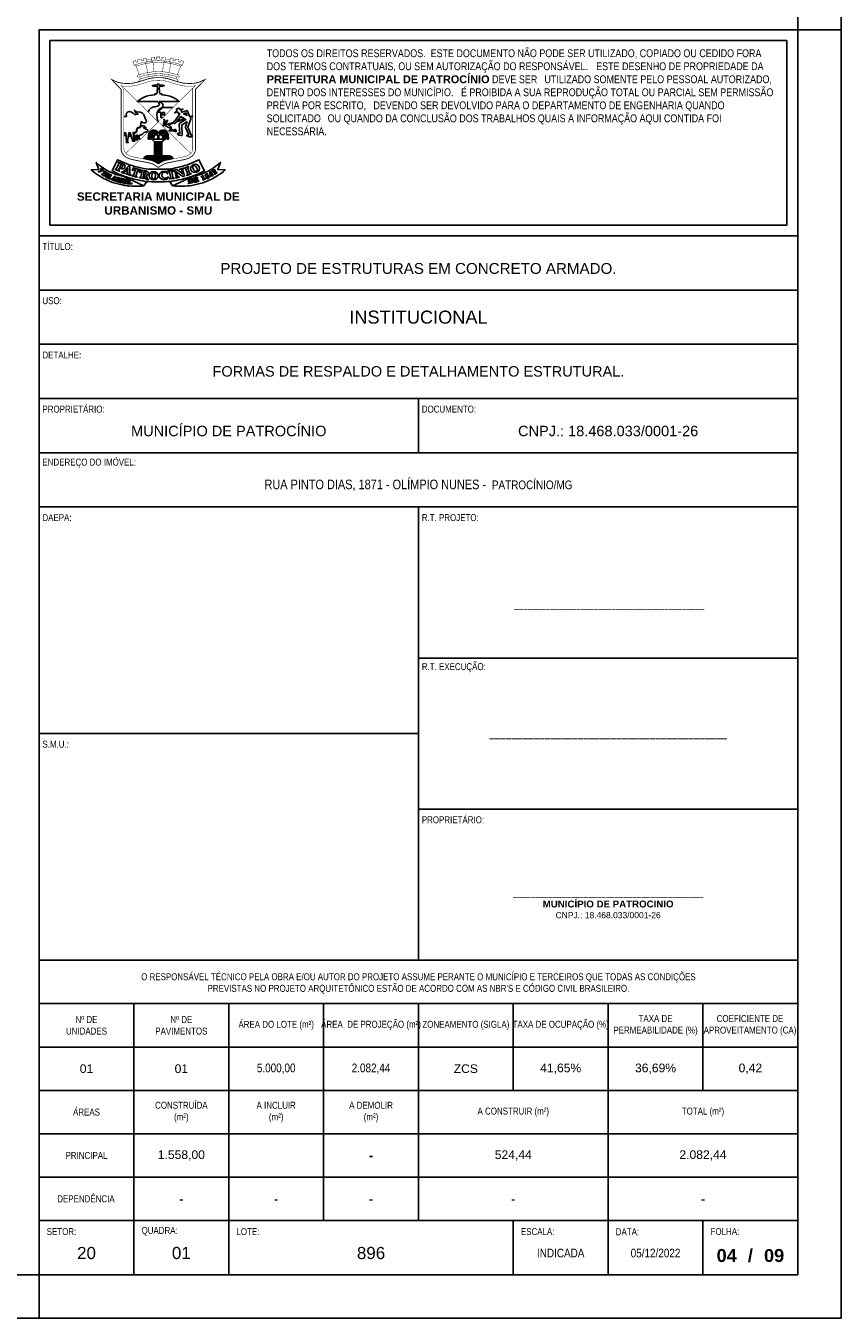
# Model space of a CAD drawing. Header units: millimetres. Extents: x -80 to 444, y 0 to 170.
# Tile 121 of 133: x 335 to 354, y 65 to 95. Entities that reach past the tile are written whole.
import ezdxf

# ---------------------------------------------------------------- set-up
doc = ezdxf.new("R2010")
doc.units = ezdxf.units.MM
doc.styles.add('FORMATO', font='technic_.ttf')
doc.styles.add('R060E100', font='technic_.ttf', dxfattribs={"height": 16})
doc.styles.get("Standard").update_dxf_attribs({"font": 'arial.ttf'})

msp = doc.modelspace()

# ---------------------------------------------------------------- linework, layer by layer
at = {"color": 1}
for p, q in [((353.1, 94.7), (354.1, 94.7)), ((335.6, 65), (335.6, 66))]:
    msp.add_line(p, q, dxfattribs=at)
at = {"color": 6}
for p, q in [((344.35, 86.2), (344.35, 84.95)), ((344.35, 73.25), (344.35, 83.7)), ((344.35, 78.475), (335.6, 78.475)), ((348.725, 66), (348.725, 67.25))]:
    msp.add_line(p, q, dxfattribs=at)
at = {"color": 2}
for points in [[(270, 124.4), (270, 65), (354.1, 65), (354.1, 124.4)], [(335.85, 90.2), (352.85, 90.2), (352.85, 94.45), (335.85, 94.45)]]:
    msp.add_lwpolyline(points, close=True, dxfattribs=at)
at = {"color": 6}
for points in [[(272.5, 123.4), (272.5, 66), (353.1, 66), (353.1, 123.4)], [(335.6, 66), (335.6, 94.7), (353.1, 94.7), (353.1, 66)]]:
    msp.add_lwpolyline(points, close=True, dxfattribs=at)
at = {"color": 1, "const_width": 0.00979}
for points in [[(337.907, 93.6657), (337.8367, 93.8638), (337.7924, 93.8848), (337.7641, 93.9712, -0.0101119), (337.8249, 93.9926), (337.8381, 93.9495), (337.8811, 93.9628), (337.8681, 94.0061, -0.0135349), (337.9514, 94.0285), (337.9633, 93.9833), (338.012, 93.9951), (337.9998, 94.0394, -0.0105173), (338.0657, 94.0516), (338.0766, 94.0173), (338.0931, 93.9647), (338.0579, 93.9226), (338.1071, 93.7142)], [(338.9076, 93.8848, 0.0825429), (338.35, 93.9892, 0.0825429), (337.7924, 93.8848)], [(338.8633, 93.8638, 0.0722397), (338.35, 93.9565, 0.0722397), (337.8367, 93.8638)], [(338.19, 94.0257, 0.0704916), (338.0784, 94.0115)], [(338.2492, 93.734), (338.2309, 93.9484), (338.1898, 93.9785), (338.1902, 94.067, -0.0118928), (338.2658, 94.0715), (338.2654, 94.0233), (338.3123, 94.0238), (338.3123, 94.0725, -0.005908), (338.35, 94.0724, -0.005908), (338.3877, 94.0725), (338.3877, 94.0238), (338.4346, 94.0233), (338.4342, 94.0715, -0.0118928), (338.5098, 94.067), (338.5102, 93.9785), (338.4691, 93.9484), (338.4508, 93.734)], [(338.6216, 94.0115, 0.0704916), (338.51, 94.0257)], [(338.793, 93.6657), (338.8633, 93.8638), (338.9076, 93.8848), (338.9359, 93.9712, 0.0101119), (338.8751, 93.9926), (338.8619, 93.9495), (338.8189, 93.9628), (338.8319, 94.0061, 0.0135349), (338.7486, 94.0285), (338.7367, 93.9833), (338.688, 93.9951), (338.7002, 94.0394, 0.0105173), (338.6343, 94.0516), (338.6234, 94.0173), (338.6069, 93.9647), (338.6421, 93.9226), (338.5929, 93.7142)], [(338.7658, 93.5128, 0.565968), (338.7961, 93.5397, 0.2738554), (338.7781, 93.5602, 0.0818369), (338.35, 93.6468, 0.0818369), (337.9219, 93.5602, 0.2738554), (337.9039, 93.5397, 0.565968), (337.9342, 93.5128)]]:
    msp.add_lwpolyline(points, format="xyb", dxfattribs=at)
at = {"color": 1}
for points, const_width in [([(338.0843, 93.5604, -0.0171122), (337.8431, 93.4873, -0.0594928), (337.6765, 93.4637, -0.0110952), (337.5833, 93.4637, -0.0879771), (337.3832, 93.5038), (337.2698, 93.5546), (337.4927, 93.3273), (337.4927, 91.9445, 0.0798337), (337.5025, 91.8898, 0.1642576), (337.5923, 91.7745, 0.0972303), (337.755, 91.7076), (338.1479, 91.6297, -0.0949465), (338.2532, 91.5885), (338.35, 91.5276), (338.4468, 91.5885, -0.0949465), (338.5521, 91.6297), (338.945, 91.7076, 0.0972303), (339.1077, 91.7745, 0.1642576), (339.1975, 91.8898, 0.0798337), (339.2073, 91.9445), (339.2073, 93.3273), (339.4302, 93.5546), (339.3168, 93.5038, -0.0879771), (339.1167, 93.4637, -0.0110952), (339.0235, 93.4637, -0.0594928), (338.8569, 93.4873, -0.0171122), (338.6157, 93.5604, 0.0972383), (338.35, 93.5964, 0.0972383)], 0.0196), ([(337.8839, 93.6572, 0.2738554), (337.8658, 93.6366, 0.565968), (337.8961, 93.6098, -0.0759365), (338.35, 93.693, -0.0759365), (338.8039, 93.6098, 0.565968), (338.8342, 93.6366, 0.2738554), (338.8161, 93.6572, 0.0709109), (338.35, 93.7406, 0.0709109)], 0.00979), ([(338.1052, 93.4993, -0.0171122), (337.8597, 93.4249, -0.0594928), (337.6779, 93.3991, -0.0110952), (337.5818, 93.3991, -0.1039794), (337.4871, 93.4162), (337.5573, 93.3537), (337.5573, 91.9451, 0.0787036), (337.5635, 91.9111, 0.1642576), (337.6279, 91.8284, 0.0972303), (337.7676, 91.771), (338.1601, 91.6931, -0.0946451), (338.2876, 91.6432), (338.35, 91.6039), (338.4124, 91.6432, -0.0946451), (338.5399, 91.6931), (338.9324, 91.771, 0.0972303), (339.0721, 91.8284, 0.1642576), (339.1365, 91.9111, 0.0787036), (339.1427, 91.9451), (339.1427, 93.3537), (339.2129, 93.4162, -0.1039794), (339.1182, 93.3991, -0.0110952), (339.0221, 93.3991, -0.0594928), (338.8403, 93.4249, -0.0171122), (338.5948, 93.4993, 0.084475), (338.3516, 93.5351, 0.085264)], 0.00979)]:
    msp.add_lwpolyline(points, format="xyb", close=True, dxfattribs=dict(at, const_width=const_width))
at = {"color": 1, "const_width": 0.00979}
for points in [[(337.9418, 93.5676), (337.9235, 93.619)], [(338.1296, 93.6205), (338.1183, 93.6683)], [(338.2571, 93.6402), (338.2531, 93.687)], [(338.4429, 93.6402), (338.4469, 93.687)], [(338.5704, 93.6205), (338.5817, 93.6683)], [(338.7582, 93.5676), (338.7765, 93.619)], [(337.5573, 93.3537), (338.35, 92.575), (337.6003, 91.8513)], [(339.0997, 91.8513), (338.35, 92.575), (339.1427, 93.3537)]]:
    msp.add_lwpolyline(points, dxfattribs=at)
at = {"color": 1}
for points in [[(338.3285, 93.335), (338.3298, 93.352, 0.1753675), (338.3255, 93.3716, -0.1525632), (338.3208, 93.4008), (338.248, 93.3962), (338.2483, 93.4064), (338.2466, 93.4072), (338.2413, 93.4061, -0.0109776), (338.2303, 93.4041, -0.2264449), (338.2245, 93.4058), (338.23, 93.4071), (338.2141, 93.4092, -0.8279357), (338.2139, 93.4132), (338.2239, 93.4166, -0.1271777), (338.2466, 93.4182), (338.248, 93.4233), (338.3379, 93.4254), (338.3387, 93.4484, -0.3094406), (338.35, 93.4638)], [(338.3715, 93.335), (338.3702, 93.352, -0.1753675), (338.3745, 93.3716, 0.1525632), (338.3792, 93.4008), (338.452, 93.3962), (338.4517, 93.4064), (338.4534, 93.4072), (338.4587, 93.4061, 0.0109776), (338.4697, 93.4041, 0.2264449), (338.4755, 93.4058), (338.47, 93.4071), (338.4859, 93.4092, 0.8279357), (338.4861, 93.4132), (338.4761, 93.4166, 0.1271777), (338.4534, 93.4182), (338.452, 93.4233), (338.3621, 93.4254), (338.3613, 93.4484, 0.3094406), (338.35, 93.4638)], [(338.3309, 93.0463), (337.8698, 93.0468), (337.91, 93.0804, -0.0792331), (338.021, 93.1465, -0.0836903), (338.2676, 93.1997), (338.2676, 93.2215), (338.3084, 93.2215), (338.3084, 93.2364), (338.323, 93.2364)], [(338.1124, 92.8085), (338.1282, 92.8354, -0.1501679), (338.2023, 92.903, -0.0699618), (338.2986, 92.9331, 0.0780417), (338.3587, 92.953, 0.3306951), (338.375, 92.986, 0.2292163), (338.3309, 93.0463)], [(338.35, 92.575), (338.3273, 92.6587, -0.1189674), (338.3235, 92.7915, -0.1256689), (338.3554, 92.8562, -0.1330422), (338.3947, 92.8829, 0.2139135), (338.4566, 92.9411, 0.2204676), (338.4551, 92.9774, 0.2068478), (338.3715, 93.0463)], [(338.3715, 93.0463), (338.8302, 93.0468), (338.79, 93.0804, 0.0792331), (338.679, 93.1465, 0.0836903), (338.4324, 93.1997), (338.4324, 93.2215), (338.3916, 93.2215), (338.3916, 93.2364), (338.377, 93.2364)], [(337.5573, 92.6987), (337.584, 92.6994), (337.6141, 92.7029, 0.3498893), (337.6169, 92.7057, 0.1508016), (337.6123, 92.7298, -0.2455834), (337.612, 92.7652, -0.0958284), (337.6349, 92.7944, -0.3272035), (337.7338, 92.8026, 0.0101999), (337.7553, 92.79, -0.0739811), (337.7859, 92.7665, -0.071794), (337.8019, 92.7441), (337.8331, 92.7513), (337.8599, 92.7555, -0.1166307), (337.8842, 92.7537), (337.8599, 92.7628, -0.1539762), (337.8319, 92.7848), (337.8163, 92.8069, -0.1279971), (337.8003, 92.8499), (337.8091, 92.8365, 0.0776904), (337.8198, 92.8248, 0.0761057), (337.8532, 92.8054, 0.1372627), (337.8697, 92.8038, -0.0872321), (337.9287, 92.8037, -0.1312138), (337.9828, 92.7785, -0.1542554), (338.0308, 92.7033, 0.0252133), (338.0422, 92.6679, 0.0510708), (338.0637, 92.625, -0.0259558), (338.0682, 92.6171, 0.0209291), (338.0729, 92.6086, -0.2164991), (338.0756, 92.5865, -0.1211261), (338.0602, 92.5612, -0.3471051), (338.0433, 92.5593, 0.2647657), (338.0395, 92.5594, -0.1335941), (338.0141, 92.5538, -0.1548185), (337.9906, 92.5626, 0.0061902), (337.9615, 92.5848), (337.95, 92.5428), (337.9442, 92.5028, -0.0946831), (337.9321, 92.4675, -0.2588371), (337.9066, 92.4521, 0.3103352), (337.853, 92.4121, 0.068396), (337.8447, 92.3698, -0.2503229), (337.8234, 92.3348), (337.7683, 92.3311), (337.7816, 92.1621), (337.8061, 92.1289), (337.7566, 92.1317), (337.7581, 92.1584), (337.7046, 92.3228), (337.6694, 92.3228), (337.6429, 92.1261), (337.6607, 92.0995), (337.6119, 92.0995), (337.6174, 92.1291), (337.5977, 92.3235), (337.5573, 92.3235)], [(339.076, 92.6971), (339.0117, 92.8418), (338.8915, 92.7997, -0.6036909), (338.8858, 92.805, 0.3225458), (338.869, 92.8496), (338.9182, 92.8711), (338.8518, 92.8629), (338.8298, 92.893, 0.350927), (338.8225, 92.895), (338.7754, 92.8801, 0.371909), (338.7705, 92.8721, 0.0634966), (338.7808, 92.8369), (338.7242, 92.7827), (338.7857, 92.8081, -0.3927287), (338.7892, 92.8067, 0.2449148), (338.8439, 92.7672, -0.4927638), (338.8459, 92.7637), (338.7292, 92.5934), (338.7105, 92.5883), (338.6933, 92.5637)], [(339.1214, 92.2379), (339.0322, 92.452), (339.0952, 92.6247, 0.2962344), (339.0814, 92.685)], [(338.4612, 92.4875), (338.4671, 92.5157, -0.0139651), (338.4791, 92.5661, 0.1321923), (338.4791, 92.6323, -0.8419479), (338.4881, 92.6364, -0.2175372), (338.4975, 92.5839, 0.0252836), (338.4847, 92.5212), (338.5008, 92.5362, 0.1023303), (338.5553, 92.6129, -0.9921758), (338.5641, 92.609, -0.1084767), (338.4862, 92.4986, 0.3156258), (338.4836, 92.4868)], [(338.5723, 92.5215, 0.5580831), (338.5167, 92.4845)], [(338.5167, 92.4845), (338.6543, 92.4203), (338.6352, 92.4598, 0.1393815), (338.588, 92.513)], [(338.7141, 92.3799, 0.0548405), (338.7729, 92.3685, -0.8390859), (338.7737, 92.3601, -0.2090551), (338.6939, 92.3717, 0.1994227), (338.6815, 92.3737, -0.1161258), (338.5982, 92.3737, -0.8809874), (338.5993, 92.3837), (338.6379, 92.3824, 0.0569376), (338.6653, 92.3846), (338.6372, 92.3994, -0.2703294), (338.6263, 92.4168)], [(338.6839, 92.3912), (338.699, 92.3896, 0.0977281), (338.7119, 92.3907, 0.0423412), (338.7366, 92.4002, -0.1562378), (338.7526, 92.4025, -0.7348742), (338.7538, 92.3942, -0.0724375), (338.7149, 92.3824, 0.6281294), (338.7141, 92.3799)], [(338.7659, 92.575), (338.7491, 92.5538, -0.201937), (338.7389, 92.5483, 0.3341121), (338.7351, 92.5448, -0.7273895), (338.7226, 92.5432, 0.1045476), (338.7208, 92.5455, 0.3699832), (338.718, 92.5455, -0.6686331), (338.7101, 92.5495, 0.5231921), (338.7049, 92.5537)], [(339.0166, 92.5875), (338.89, 92.503), (338.8969, 92.2751, -0.544415), (338.8755, 92.2603), (338.8252, 92.2716, -0.2092755), (338.7953, 92.2935, -0.5227515), (338.8054, 92.3149, -0.2023617), (338.8312, 92.3089, 0.2295594), (338.8426, 92.3068, 0.3934708), (338.8449, 92.3106), (338.8334, 92.5079, -0.2047689), (338.8484, 92.5495), (338.9826, 92.6351, 0.6252674), (338.9821, 92.6399, -0.0871836), (338.9707, 92.6464)], [(339.0166, 92.5875), (338.9765, 92.4598, 0.2192635), (338.9781, 92.4471), (339.0526, 92.277, -0.2927298), (339.0514, 92.27, -0.3674289), (339.045, 92.2691, 0.1514547), (339.0193, 92.276, 0.2643945), (339.0049, 92.2671, 0.4364817), (339.0096, 92.253, 0.0114314), (339.0447, 92.2381, 0.1512931), (339.1179, 92.2324, 0.4169046), (339.1214, 92.2379)], [(337.5573, 92.275), (337.5704, 92.2654, 0.059047), (337.5947, 92.2561)], [(337.6686, 92.2434, 0.0487975), (337.7197, 92.2447)], [(338.1564, 92.2906), (338.1547, 92.2784, 0.0128134), (338.1439, 92.1828)], [(338.5436, 92.2906), (338.5453, 92.2784, -0.0128134), (338.5561, 92.1828)], [(338.0136, 91.7222, -0.3730721), (338.0941, 91.7919), (338.6059, 91.7919)], [(338.0382, 91.7173), (338.0593, 91.7605, 1.0483596), (338.0505, 91.7643), (338.0258, 91.7197)], [(338.0696, 91.711), (338.0906, 91.761, 1.0483596), (338.0815, 91.7643), (338.0572, 91.7135)], [(338.1002, 91.705), (338.1236, 91.761, 1.0483596), (338.1146, 91.7643), (338.0875, 91.7075)], [(338.136, 91.6979), (338.1548, 91.7618, 1.0483596), (338.1454, 91.7641), (338.1232, 91.7004)], [(338.1712, 91.6908), (338.1869, 91.7622, 1.0483596), (338.1774, 91.7638), (338.1582, 91.6935)], [(338.2052, 91.6817), (338.2193, 91.7626, 1.0483596), (338.2098, 91.7638), (338.1921, 91.6856)], [(338.2378, 91.6694), (338.2501, 91.7629, 1.0483596), (338.2405, 91.7637), (338.2243, 91.6749)], [(338.2766, 91.6499), (338.2841, 91.7632, 1.0483596), (338.2745, 91.7633), (338.2622, 91.6578)], [(338.308, 91.6304), (338.3168, 91.7632, 1.0483596), (338.3071, 91.7633), (338.2928, 91.6399)], [(338.3322, 91.6151), (338.3398, 91.7631, -0.1636471), (338.3425, 91.7667, -0.1532159), (338.346, 91.7678), (338.354, 91.7678)], [(338.3678, 91.6151), (338.3602, 91.7631, 0.1636471), (338.3575, 91.7667, 0.1532159), (338.354, 91.7678)], [(338.392, 91.6304), (338.3832, 91.7632, -1.0483596), (338.3929, 91.7633), (338.4072, 91.6399)], [(338.4234, 91.6499), (338.4159, 91.7632, -1.0483596), (338.4255, 91.7633), (338.4378, 91.6578)], [(338.4622, 91.6694), (338.4499, 91.7629, -1.0483596), (338.4595, 91.7637), (338.4757, 91.6749)], [(338.4948, 91.6817), (338.4807, 91.7626, -1.0483596), (338.4902, 91.7638), (338.5079, 91.6856)], [(338.5288, 91.6908), (338.5131, 91.7622, -1.0483596), (338.5226, 91.7638), (338.5418, 91.6935)], [(338.564, 91.6979), (338.5452, 91.7618, -1.0483596), (338.5546, 91.7641), (338.5768, 91.7004)], [(338.5998, 91.705), (338.5764, 91.761, -1.0483596), (338.5854, 91.7643), (338.6125, 91.7075)], [(338.6864, 91.7222, 0.3730721), (338.6059, 91.7919)], [(338.6304, 91.711), (338.6094, 91.761, -1.0483596), (338.6185, 91.7643), (338.6428, 91.7135)], [(338.6618, 91.7173), (338.6407, 91.7605, -1.0483596), (338.6495, 91.7643), (338.6742, 91.7197)], [(338.0192, 91.1043), (337.9626, 91.0994, -0.0719824), (337.5188, 91.1242, -0.0372181), (337.2585, 91.1975, -0.0570973), (336.9912, 91.3308, -0.0327185), (336.8048, 91.4702), (336.9803, 91.4788), (336.9166, 91.644), (336.9888, 91.5829, 0.0511682), (337.1855, 91.4482, 0.0859639), (337.5396, 91.3283)], [(338.6808, 91.1043), (338.7374, 91.0994, 0.0719824), (339.1812, 91.1242, 0.0372181), (339.4415, 91.1975, 0.0570973), (339.7088, 91.3308, 0.0327185), (339.8952, 91.4702), (339.7197, 91.4788), (339.7834, 91.644), (339.7112, 91.5829, -0.0511682), (339.5145, 91.4482, -0.0859639), (339.1604, 91.3283)], [(338.485, 91.4352), (338.5316, 91.4344), (338.5488, 91.4338, -0.2702252), (338.56, 91.4194), (338.5627, 91.3793, -0.8026886), (338.5588, 91.3781, 0.0740355), (338.5356, 91.4087, 0.2045789), (338.4729, 91.4179, 0.0810479), (338.4458, 91.3976, 0.1192834), (338.4301, 91.3643, 0.1931852), (338.4499, 91.3034, 0.2314151), (338.4959, 91.2784, 0.0219803), (338.522, 91.2794, 0.1996064), (338.5716, 91.3049, -0.7686045), (338.584, 91.2991)]]:
    msp.add_lwpolyline(points, format="xyb", dxfattribs=at)
for points in [[(338.4559, 92.6791), (338.4073, 92.6791), (338.4073, 92.8008), (338.3406, 92.8008), (338.4564, 92.9061), (338.6882, 92.9072)], [(338.9497, 92.6531), (338.8682, 92.7011), (338.7848, 92.5956)], [(338.9497, 92.6531), (338.7848, 92.5956)], [(339.1427, 92.7203), (339.076, 92.6971)], [(339.1427, 92.7063), (339.0814, 92.685)], [(338.4612, 92.4875), (338.4836, 92.4868)], [(338.6933, 92.5637), (338.5723, 92.5215)], [(338.7049, 92.5537), (338.588, 92.513)], [(338.6263, 92.4168), (338.6839, 92.3912)], [(338.9707, 92.6464), (338.7659, 92.575)], [(337.5947, 92.2561), (337.5888, 92.3138), (337.5573, 92.3138)], [(337.7197, 92.2447), (337.6975, 92.313), (337.678, 92.313), (337.6686, 92.2434)], [(338.115, 92.1823), (338.1244, 92.2761)], [(338.115, 92.1823), (338.1439, 92.1828)], [(338.1735, 92.1823), (338.1965, 92.1823)], [(338.4663, 92.1756), (338.2337, 92.1756), (338.2216, 92.156), (338.2653, 92.1199), (338.4347, 92.1199)], [(338.2287, 92.1823), (338.2449, 92.1823)], [(338.2653, 91.7919), (338.2653, 92.1081), (338.2696, 92.1081), (338.2696, 91.7919)], [(338.2827, 91.7919), (338.2827, 92.1081), (338.3107, 92.1081), (338.3107, 91.7919)], [(338.3306, 91.7919), (338.3306, 92.1081), (338.3694, 92.1081)], [(338.3401, 92.2459), (338.3401, 92.1756)], [(338.3599, 92.2459), (338.3599, 92.1756)], [(338.3694, 92.1081), (338.3694, 91.7919)], [(338.4173, 91.7919), (338.4173, 92.1081), (338.3893, 92.1081), (338.3893, 91.7919)], [(338.4347, 91.7919), (338.4347, 92.1081), (338.4304, 92.1081), (338.4304, 91.7919)], [(338.4347, 92.1199), (338.4784, 92.156), (338.4663, 92.1756)], [(338.4713, 92.1823), (338.4551, 92.1823)], [(338.5265, 92.1823), (338.5035, 92.1823)], [(338.585, 92.1823), (338.5561, 92.1828)], [(338.585, 92.1823), (338.5756, 92.2761)], [(337.4576, 91.3666), (338.0192, 91.1043), (338.0842, 91.2039)], [(339.2424, 91.3666), (338.6808, 91.1043), (338.6158, 91.2039)]]:
    msp.add_lwpolyline(points, dxfattribs=at)
for points in [[(338.4365, 92.7903), (338.4943, 92.7903), (338.4943, 92.7378), (338.4365, 92.7378)], [(338.9318, 92.7653), (338.9868, 92.788), (339.0136, 92.7262)], [(337.6102, 91.3781), (337.7125, 91.3441), (337.7125, 91.3571), (337.6918, 91.3683), (337.6918, 91.5415), (337.6608, 91.5566), (337.5308, 91.4234), (337.5086, 91.4235), (337.5001, 91.4131), (337.5785, 91.3863), (337.579, 91.4004), (337.5603, 91.4111), (337.5858, 91.4408), (337.6435, 91.4232), (337.6435, 91.3854), (337.6157, 91.3881)], [(337.6022, 91.4578), (337.6441, 91.4447), (337.6457, 91.5056)], [(337.7427, 91.3347), (337.8576, 91.3012), (337.8576, 91.3146), (337.8298, 91.327), (337.8768, 91.4619), (337.9144, 91.4487), (337.9164, 91.4101), (337.9318, 91.4113), (337.9415, 91.4688), (337.7753, 91.5184), (337.7482, 91.4631), (337.763, 91.4604), (337.7858, 91.4888), (337.8256, 91.4767), (337.7782, 91.3437), (337.7464, 91.3459)], [(338.5798, 91.4462), (338.6854, 91.4711), (338.6835, 91.4893), (338.5795, 91.457)], [(338.7505, 91.2811), (338.7496, 91.2915), (338.7704, 91.3018), (338.7315, 91.4451), (338.7005, 91.4447), (338.6975, 91.4573), (338.7758, 91.4762), (338.9143, 91.3777), (338.8846, 91.4838), (338.8461, 91.4803), (338.8448, 91.4909), (338.9288, 91.5132), (338.934, 91.5037), (338.9103, 91.4907), (338.9557, 91.3313), (338.9139, 91.3194), (338.7618, 91.4287), (338.7975, 91.3115), (338.8302, 91.3103), (338.8347, 91.3014)], [(338.9448, 91.5133), (339.044, 91.5509), (339.0491, 91.5398), (339.0259, 91.5262), (339.0784, 91.3868), (339.1048, 91.3911), (339.1099, 91.3809), (339.0058, 91.3452), (339.0041, 91.3545), (339.0287, 91.3701), (338.9755, 91.5075), (338.9475, 91.5039)], [(337.3582, 91.2236), (337.3593, 91.3151), (337.3413, 91.3234), (337.2729, 91.2576), (337.2596, 91.2582), (337.2553, 91.2539), (337.2986, 91.2349), (337.2985, 91.2418), (337.2898, 91.2499), (337.3013, 91.2642), (337.3308, 91.2529), (337.3308, 91.2353), (337.3179, 91.2366), (337.3122, 91.231), (337.365, 91.2109), (337.3648, 91.2184)], [(337.3105, 91.2731), (337.3308, 91.2649), (337.334, 91.2975)], [(337.5815, 91.1603), (337.6367, 91.1503), (337.636, 91.1567), (337.6221, 91.1635), (337.6371, 91.2386), (337.6522, 91.2396), (337.6511, 91.2467), (337.5994, 91.2541), (337.5949, 91.2485), (337.6095, 91.2429), (337.5949, 91.1683), (337.5855, 91.1672)], [(338.5795, 91.438), (338.6856, 91.4556), (338.6885, 91.4437), (338.6631, 91.435), (338.687, 91.288), (338.7137, 91.287), (338.7168, 91.276), (338.6076, 91.2614), (338.6078, 91.2709), (338.635, 91.2814), (338.61, 91.4266), (338.5818, 91.4285)], [(339.5604, 91.3481), (339.5527, 91.3935), (339.5766, 91.3586)]]:
    msp.add_lwpolyline(points, close=True, dxfattribs=at)
for points in [[(337.7857, 92.2619), (337.7825, 92.3221), (337.8089, 92.3233, 0.0803253), (337.8337, 92.3285, 0.158746), (337.8421, 92.3353, 0.0286502), (337.8508, 92.3504, 0.1043628), (337.856, 92.3706, -0.0317452), (337.8581, 92.39, -0.0349798), (337.8619, 92.4056, -0.0801612), (337.8693, 92.42, -0.0260052), (337.8778, 92.4304, -0.2284675), (337.9076, 92.4425, 0.3261756), (337.9436, 92.4654, -0.3232693), (337.9757, 92.4862), (338.0198, 92.4847, -0.2200569), (338.0401, 92.4746, -0.0544939), (338.0639, 92.4368), (338.045, 92.438, -0.0423738), (338.0049, 92.4437), (338.0222, 92.4332, 0.0501225), (338.1063, 92.3928), (338.1, 92.3481), (338.0698, 92.3466, 0.1464232), (338.0272, 92.3316, 0.0097094), (337.967, 92.286, -0.2372095), (337.9118, 92.2747), (337.912, 92.2128), (337.9324, 92.1853), (337.888, 92.1853), (337.8632, 92.275), (337.8474, 92.275), (337.8507, 92.1911), (337.8735, 92.1574), (337.828, 92.1608), (337.8231, 92.1848), (337.804, 92.2688)], [(337.0354, 91.5044), (337.0824, 91.4655, -0.5432104), (337.0818, 91.4595, -0.0649255), (336.9745, 91.4227, -0.3056592), (336.9634, 91.4273, -0.5414129), (336.9649, 91.4307, 0.1215777), (337.0467, 91.4666), (337.022, 91.4877, -0.4149444), (337.0214, 91.4957, -0.0566407), (337.0308, 91.5044, -0.3284654)], [(338.5247, 91.4879, 0.0460718), (338.75, 91.5175, 0.0202553), (339.0197, 91.59), (339.1314, 91.6319), (339.2881, 91.7038), (339.4162, 91.4454), (339.2595, 91.3735), (339.156, 91.3316, -0.0234713), (338.8781, 91.2519, -0.0187625), (338.6527, 91.2069, -0.0281937), (338.35, 91.1971, -0.0281937), (338.0473, 91.2069, -0.0187625), (337.8219, 91.2519, -0.0234713), (337.544, 91.3316), (337.4405, 91.3735), (337.2838, 91.4454), (337.4119, 91.7038), (337.5686, 91.6319), (337.6803, 91.59, 0.0202553), (337.95, 91.5175, 0.0460718), (338.1753, 91.4879, 0.0090336), (338.35, 91.4845, 0.0090336)], [(337.348, 91.4804), (337.4527, 91.438), (337.4527, 91.4474), (337.4291, 91.4651), (337.4948, 91.5998), (337.5165, 91.5894, -0.4308266), (337.5268, 91.5461), (337.516, 91.5325, -0.3301327), (337.4728, 91.5278, 0.8964777), (337.4644, 91.5179, 0.3766207), (337.564, 91.5087, 0.5920911), (337.553, 91.5952), (337.4346, 91.6496, 1.1798119), (337.4296, 91.6311, -0.4071479), (337.4408, 91.6176, -0.0944106), (337.4384, 91.6088), (337.4273, 91.5853), (337.3788, 91.489), (337.3564, 91.4905)], [(337.9136, 91.291), (338.0167, 91.2717), (338.0173, 91.2829), (337.9945, 91.2907), (338.0054, 91.3458), (338.0152, 91.3461), (338.0516, 91.2731, 0.1746303), (338.0605, 91.2646, -0.0210108), (338.0826, 91.2537, 0.1108634), (338.1221, 91.2423), (338.1244, 91.2504), (338.1166, 91.2565, -0.0966629), (338.1054, 91.2696, -0.0552111), (338.0747, 91.3414, -0.3481475), (338.078, 91.3497, -0.0545272), (338.1007, 91.3597, 0.3017731), (338.1177, 91.3809, 0.147969), (338.1186, 91.4151, 0.1389218), (338.1027, 91.4352, 0.0689416), (338.0574, 91.4514), (337.9543, 91.4659), (337.9503, 91.4562), (337.9739, 91.4486), (337.9433, 91.2998), (337.9151, 91.2988)], [(339.7083, 91.4106), (339.6541, 91.3675), (339.644, 91.3767), (339.644, 91.4221, 0.1616122), (339.6378, 91.4409, 0.1135764), (339.6302, 91.4474, 0.3093344), (339.6163, 91.4457, 0.4515744), (339.6163, 91.4322, -0.0316531), (339.623, 91.4254, -0.8705545), (339.6165, 91.4178, -0.0356646), (339.6007, 91.4297, -0.5303758), (339.6056, 91.4707, -0.1299998), (339.6327, 91.4767, -0.3788328), (339.6598, 91.4507, -0.0344989), (339.6602, 91.4251, 0.0064616), (339.6591, 91.4004, 0.6290929), (339.6619, 91.3989), (339.6944, 91.4248)], [(337.0609, 91.3692), (337.1084, 91.4296, 0.5286705), (337.1078, 91.4318, -0.2626963), (337.0984, 91.4415, -0.5623733), (337.1026, 91.4458), (337.1611, 91.4086, -0.3141666), (337.178, 91.3681, -0.5019414), (337.097, 91.3313), (337.0466, 91.3638, -0.2587717), (337.0426, 91.3712, -0.6476577), (337.0513, 91.375, 0.1544021)], [(337.0853, 91.3546), (337.1312, 91.4169), (337.1429, 91.4061, -0.2866513), (337.1494, 91.3824, -0.0955745), (337.134, 91.3528, -0.3169183), (337.1024, 91.3436, -0.1218578)], [(337.2229, 91.2657), (337.2421, 91.2891, 0.9223567), (337.2358, 91.2951, 0.0195208), (337.2202, 91.2801, -0.3870576), (337.2163, 91.2799), (337.1867, 91.2973, -0.4861728), (337.1858, 91.3037), (337.1977, 91.3252, -0.4259892), (337.2017, 91.3262, 0.040372), (337.2162, 91.319, -0.4437247), (337.2186, 91.3125, -0.0162145), (337.217, 91.3028), (337.2207, 91.3006), (337.2399, 91.333, 0.9985904), (337.2363, 91.3371), (337.2266, 91.3279), (337.2062, 91.3371), (337.2192, 91.3638), (337.2529, 91.3474, -0.314626), (337.2544, 91.3447), (337.2503, 91.3318, 0.992119), (337.2582, 91.3292), (337.2691, 91.3513), (337.1947, 91.3886, 0.5136072), (337.1881, 91.3851), (337.193, 91.3801, -0.3045319), (337.1943, 91.373), (337.1608, 91.3144, -0.2105703), (337.1558, 91.3107, -0.1334378), (337.1451, 91.3112, 0.6255749), (337.1402, 91.3061), (337.2132, 91.2667, 0.1942123)], [(337.3692, 91.2093), (337.4432, 91.1876, 0.5950341), (337.4737, 91.2182, 0.222158), (337.4549, 91.2393), (337.4628, 91.2404, 0.7977212), (337.4668, 91.2826), (337.4021, 91.3018, 0.7072236), (337.3991, 91.2977), (337.4029, 91.2941, -0.1962732), (337.4059, 91.2876), (337.3844, 91.223, -0.0556629), (337.3813, 91.2162), (337.3718, 91.2159)], [(337.4191, 91.2363), (337.4109, 91.2119, 0.3856886), (337.4124, 91.2086, 0.0962273), (337.4347, 91.2034, 0.519308), (337.447, 91.2195, 0.1375758), (337.4356, 91.2369, 0.4563195)], [(337.4338, 91.283), (337.4249, 91.2522), (337.4329, 91.2505, 0.8577137), (337.4449, 91.2815, 0.1963354)], [(337.4867, 91.188), (337.4739, 91.1864), (337.4701, 91.1815), (337.5229, 91.1693), (337.5214, 91.1761), (337.5112, 91.1817), (337.5187, 91.2093), (337.5295, 91.2067), (337.5376, 91.1793, 0.2169937), (337.5569, 91.1608, 0.0009399), (337.5722, 91.1554, 0.2723686), (337.5766, 91.1563, 0.5049076), (337.5761, 91.1609, -0.2220291), (337.5655, 91.1766, 0.0932971), (337.5539, 91.2092, -0.4179832), (337.5546, 91.2115), (337.5654, 91.2138, 0.6929144), (337.5723, 91.2577), (337.4985, 91.277, 0.8808916), (337.4951, 91.2687, -0.0492997), (337.5019, 91.264, -0.4119083), (337.5023, 91.2591)], [(337.5203, 91.2197), (337.5302, 91.2608), (337.5377, 91.2573, -0.3062738), (337.5489, 91.2391, -0.1976902), (337.5402, 91.2204, -0.2317516), (337.5301, 91.2173, -0.0335457)], [(337.6574, 91.2386), (337.6612, 91.2445), (337.7098, 91.2399), (337.7145, 91.2318), (337.6985, 91.23), (337.6886, 91.1557), (337.7258, 91.1531), (337.7346, 91.1685, -0.896771), (337.7422, 91.1652), (337.7351, 91.1416, -0.2500265), (337.7314, 91.138), (337.6452, 91.1466, -0.7334021), (337.6436, 91.1545), (337.6552, 91.1563, 0.334965), (337.6597, 91.1609, 0.0025457), (337.6684, 91.2333)], [(338.0242, 91.4398), (338.0073, 91.3594), (338.0293, 91.3586, 0.3700116), (338.06, 91.3833, 0.1151386), (338.0596, 91.4129, 0.2858372)], [(339.041, 91.2499), (339.0563, 91.1735, -0.3955286), (339.0536, 91.1692, 0.0122301), (339.0428, 91.1662, 0.8807358), (339.0439, 91.1598), (339.1197, 91.1707, 0.2937965), (339.1539, 91.203, 0.1994805), (339.1524, 91.2446, 0.3073147), (339.1135, 91.2717), (339.0316, 91.2624, 0.4421056), (339.0244, 91.2524, 0.4784128), (339.0258, 91.2515), (339.0368, 91.252, -0.2636348)], [(339.071, 91.2566), (339.0863, 91.177), (339.1026, 91.1803, 0.3447034), (339.122, 91.2108, 0.2174796), (339.1127, 91.2429, 0.2724135), (339.08, 91.2584, 0.0505764)], [(339.1844, 91.1791), (339.2753, 91.2012), (339.2747, 91.2295, 0.7656565), (339.2655, 91.2318), (339.2649, 91.2124), (339.2221, 91.2021), (339.2125, 91.2344), (339.2327, 91.2404), (339.2419, 91.2287), (339.2487, 91.2306), (339.239, 91.2669), (339.2327, 91.2653), (339.2327, 91.2498), (339.2098, 91.2433), (339.2006, 91.2757), (339.2417, 91.2859), (339.2495, 91.2721, 0.9926017), (339.2565, 91.276, -0.0815327), (339.2482, 91.2994), (339.1585, 91.2794, 0.8302167), (339.1588, 91.2696), (339.1712, 91.2708), (339.1909, 91.1947), (339.1829, 91.1873, 0.5458928)], [(339.38, 91.2339), (339.4303, 91.2535, 1.091405), (339.4266, 91.2609, -0.1182519), (339.4145, 91.257, -0.3706715), (339.4104, 91.26), (339.3743, 91.3405, 0.5206973), (339.3677, 91.3418), (339.3429, 91.3177, 0.6030092), (339.3455, 91.3086), (339.3604, 91.3151), (339.3871, 91.2537, -0.2473091), (339.3866, 91.2471, -0.2059485), (339.379, 91.2418, 0.9316202)], [(339.4574, 91.3185), (339.4535, 91.3108, 0.3802231), (339.4609, 91.2821, 0.2123795), (339.4979, 91.2757, 0.3361292), (339.525, 91.3095, 0.3651136), (339.4908, 91.3397), (339.4933, 91.3439, 0.5560021), (339.4741, 91.3804, 0.1188674), (339.4553, 91.3791, 0.3823075), (339.4303, 91.3448, 0.3667708)], [(339.4778, 91.3408), (339.4527, 91.35, -0.421403), (339.4494, 91.3586), (339.4512, 91.3617, -0.4929162), (339.4666, 91.3661, -0.3373206)], [(339.4706, 91.3176), (339.498, 91.3105, -0.3393514), (339.5058, 91.3005, -0.3553599), (339.4959, 91.2881, -0.2880388), (339.4776, 91.2947, -0.0741809), (339.4714, 91.3057, -0.1520368)], [(339.5386, 91.4148), (339.5475, 91.3335, 0.5062329), (339.5616, 91.328), (339.5841, 91.3422), (339.5945, 91.329), (339.6143, 91.3445), (339.6043, 91.3573), (339.6145, 91.365), (339.6066, 91.3756), (339.6002, 91.3703, -0.4216062), (339.5951, 91.3713), (339.559, 91.4269, 0.3470052), (339.5518, 91.4296, 0.1245378), (339.5416, 91.4235, 0.2252861)]]:
    msp.add_lwpolyline(points, format="xyb", close=True, dxfattribs=at)
at = {"color": 6}
for points in [[(335.6, 89.95), (353.1, 89.95)], [(335.6, 88.7), (353.1, 88.7)], [(335.6, 87.45), (353.1, 87.45)], [(335.6, 86.2), (353.1, 86.2)], [(335.6, 84.95), (353.1, 84.95)], [(335.6, 83.7), (353.1, 83.7)], [(344.35, 80.2167), (353.1, 80.2167)], [(344.35, 76.7333), (353.1, 76.7333)], [(335.6, 73.25), (353.1, 73.25)], [(335.6, 72.25), (353.1, 72.25)], [(335.6, 67.25), (353.1, 67.25)], [(337.7875, 67.25), (337.7875, 66)], [(339.975, 67.25), (339.975, 66)], [(346.5375, 67.25), (346.5375, 66)], [(350.9125, 67.25), (350.9125, 66)]]:
    msp.add_lwpolyline(points, dxfattribs=at)
at = {"color": 2}
for points in [[(337.7875, 72.25), (337.7875, 67.25)], [(339.975, 72.25), (339.975, 67.25)], [(342.1625, 72.25), (342.1625, 71.7144), (342.1625, 70.4771), (342.1625, 69.446), (342.1625, 67.25)], [(344.35, 72.25), (344.35, 67.25)], [(346.5375, 72.25), (346.5375, 70.25)], [(348.725, 72.25), (348.725, 67.25)], [(350.9125, 72.25), (350.9125, 70.25)], [(335.6, 71.25), (353.1, 71.25)], [(335.6, 70.25), (353.1, 70.25)], [(335.6, 69.25), (353.1, 69.25)], [(335.6, 68.25), (353.1, 68.25)]]:
    msp.add_lwpolyline(points, dxfattribs=at)
at = {"color": 1}
for centre, radius, start, end in [((339.019, 93.2476), 0.696, 172.79315, 180.92214), ((337.681, 93.2476), 0.696, 359.07786, 7.20685), ((338.2462, 92.2638), 0.1224, 32.00351, 174.2381), ((338.2488, 92.2774), 0.0934, 28.81725, 171.87483), ((338.4538, 92.2638), 0.1224, 5.7619, 147.99649), ((338.4512, 92.2774), 0.0934, 8.12517, 151.18275), ((338.5978, 92.1768), 0.4243, 167.86057, 179.25731), ((338.2739, 92.2494), 0.0924, 52.15946, 169.61878), ((338.4311, 92.2035), 0.2356, 161.18844, 185.14018), ((338.2753, 92.2547), 0.0716, 23.53099, 159.84532), ((338.3716, 92.2042), 0.1446, 155.35207, 188.68733), ((338.2989, 92.2296), 0.0683, 51.95209, 149.23557), ((338.3838, 92.2001), 0.14, 158.55449, 187.30283), ((338.2995, 92.2344), 0.049, 53.57617, 159.77198), ((338.2922, 92.2425), 0.048, 4.08865, 40.71878), ((338.4247, 92.2547), 0.0716, 20.15468, 156.46901), ((338.4011, 92.2296), 0.0683, 30.76443, 128.04791), ((338.4078, 92.2425), 0.048, 139.28122, 175.91135), ((338.4261, 92.2494), 0.0924, 10.38122, 127.84054), ((338.4005, 92.2344), 0.049, 20.22802, 126.42383), ((338.3162, 92.2001), 0.14, 352.69717, 21.44551), ((338.3284, 92.2042), 0.1446, 351.31267, 24.64793), ((338.2689, 92.2035), 0.2356, 354.85982, 18.81156), ((338.1022, 92.1768), 0.4243, 0.74269, 12.13943)]:
    msp.add_arc(centre, radius, start, end, dxfattribs=at)
at = {"color": 1, "extrusion": (0, 0, -1)}
for centre, major_axis, ratio, start_param, end_param in [((339.1972, 91.5046), (-0.102, 0.0037), 0.940108, -1.5707963, 4.712389), ((338.2434, 91.3367), (-0.1021, 0), 0.9396743, -1.5707963, 4.712389), ((338.4815, 91.3393), (-0.1123, 0.0041), 0.8537433, 3.5317388, 7.8539816)]:
    msp.add_ellipse(centre, major_axis=major_axis, ratio=ratio, start_param=start_param, end_param=end_param, dxfattribs=at)
at = {"color": 1}
for centre, major_axis in [((339.1972, 91.5046), (0.0387, -0.0694)), ((338.2434, 91.3367), (-0.0049, -0.0793))]:
    msp.add_ellipse(centre, major_axis=major_axis, ratio=0.5239768, dxfattribs=at)

# ---------------------------------------------------------------- texts
at = {"color": 2}
for s, insert, char_height, width, attachment_point, style in [('TODOS OS DIREITOS RESERVADOS.  ESTE DOCUMENTO NÃO PODE SER UTILIZADO, COPIADO OU CEDIDO FORA DOS TERMOS CONTRATUAIS, OU SEM AUTORIZAÇÃO DO RESPONSÁVEL. {\\H2.27731x; }ESTE DESENHO DE PROPRIEDADE DA {\\fArial|b1|i0|c0|p34;PREFEITURA MUNICIPAL DE PATROCÍNIO} DEVE SER {\\H1.88966x; }UTILIZADO SOMENTE PELO PESSOAL AUTORIZADO, DENTRO DOS INTERESSES DO MUNICÍPIO. {\\H2.01777x; }É PROIBIDA A SUA REPRODUÇÃO TOTAL OU PARCIAL SEM PERMISSÃO PRÉVIA POR ESCRITO, {\\H1.9673x; }DEVENDO SER DEVOLVIDO PARA O DEPARTAMENTO DE ENGENHARIA QUANDO SOLICITADO {\\H1.74947x; }OU QUANDO DA CONCLUSÃO DOS TRABALHOS QUAIS A INFORMAÇÃO AQUI CONTIDA FOI {\\H1.81799x; }NECESSÁRIA.{\\H2.00465x; }', (340.85, 94.25), 0.18, 11.75, 1, 'FORMATO'), ('{\\fArial|b1|i0|c0|p34;\\H1.2x;SECRETARIA MUNICIPAL DE URBANISMO - SMU}', (338.35, 90.6945), 0.16, 3.846925, 5, 'R060E100'), (' TÍTULO:', (335.6262, 89.6234), 0.16, 17.7475, 7, 'FORMATO'), (' USO:', (335.6262, 88.3734), 0.16, 17.7475, 7, 'FORMATO'), (' DETALHE:', (335.6262, 87.1234), 0.16, 17.7475, 7, 'FORMATO'), (' PROPRIETÁRIO:', (335.6262, 85.8734), 0.16, 8.8475, 7, 'FORMATO'), (' DOCUMENTO:', (344.3762, 85.8734), 0.16, 8.8475, 7, 'FORMATO'), (' ENDEREÇO DO IMÓVEL:', (335.6262, 84.6048), 0.16, 17.7475, 7, 'FORMATO'), (' DAEPA:', (335.6262, 83.3734), 0.16, 6.6225, 7, 'FORMATO'), (' R.T. PROJETO:', (344.3762, 83.3734), 0.16, 11.0725, 7, 'FORMATO'), ('___________________________________________', (348.7512, 81.4333), 0.16, 8.75, 5, 'FORMATO'), (' R.T. EXECUÇÃO:', (344.3762, 79.8901), 0.16, 11.0725, 7, 'FORMATO'), (' S.M.U.:', (335.6262, 78.1484), 0.16, 6.6225, 7, 'FORMATO'), ('___________________________________________', (348.725, 78.475), 0.2, 8.75, 5, 'FORMATO'), (' PROPRIETÁRIO:', (344.3762, 76.4067), 0.16, 11.0725, 7, 'FORMATO'), ('___________________________________________\\P{\\fArial|b1|i0|c0|p34;MUNICÍPIO DE PATROCINIO\\P\\fArial|b0|i0|c0|p34;\\H0.875x;CNPJ.: 18.468.033/0001-26}', (348.725, 74.5562), 0.16, 8.75, 5, 'FORMATO'), ("O RESPONSÁVEL TÉCNICO PELA OBRA E/OU AUTOR DO PROJETO ASSUME PERANTE O MUNICÍPIO E TERCEIROS QUE TODAS AS CONDIÇÕES \\PPREVISTAS NO PROJETO ARQUITETÔNICO ESTÃO DE ACORDO COM AS NBR'S E CÓDIGO CIVIL BRASILEIRO.", (344.35, 72.7146), 0.16, 17.5, 5, 'FORMATO'), ('TAXA DE PERMEABILIDADE (%)', (349.8187, 71.75), 0.16, 2.1875, 5, 'FORMATO'), ('COEFICIENTE DE APROVEITAMENTO (CA)', (351.9974, 71.75), 0.16, 2.169772, 5, 'FORMATO'), ('Nº DE\\PUNIDADES', (336.6937, 71.75), 0.16, 2.1875, 5, 'FORMATO'), ('Nº DE \\PPAVIMENTOS', (338.8812, 71.75), 0.16, 2.1875, 5, 'FORMATO'), ('ÁREA DO LOTE (m²)', (341.0687, 71.75), 0.16, 1.718147, 5, 'FORMATO'), ('ÁREA  DE PROJEÇÃO (m²)', (343.2562, 71.75), 0.16, 2.1875, 5, 'FORMATO'), ('ZONEAMENTO (SIGLA)', (345.4437, 71.75), 0.16, 2.1875, 5, 'FORMATO'), ('TAXA DE OCUPAÇÃO (%)', (347.6312, 71.75), 0.16, 2.1875, 5, 'FORMATO'), ('{\\fArial|b0|i0|c0|p34;01}', (336.6937, 70.75), 0.2, 2.1875, 5, 'FORMATO'), ('{\\fArial|b0|i0|c0|p34;01}', (338.8812, 70.75), 0.2, 2.1875, 5, 'FORMATO'), ('5.000,00', (341.0687, 70.75), 0.2, 2.1875, 5, 'FORMATO'), ('2.082,44', (343.2562, 70.75), 0.2, 2.1875, 5, 'FORMATO'), ('{\\fArial|b0|i0|c0|p34;ZCS}', (345.4437, 70.75), 0.2, 2.1875, 5, 'FORMATO'), ('{\\fArial|b0|i0|c0|p34;41,65%}', (347.6312, 70.75), 0.2, 2.1875, 5, 'FORMATO'), ('{\\fArial|b0|i0|c0|p34;36,69%}', (349.8187, 70.75), 0.2, 2.1875, 5, 'FORMATO'), ('{\\fArial|b0|i0|c0|p34;0,42}', (352.0062, 70.75), 0.2, 2.1875, 5, 'FORMATO'), ('CONSTRUÍDA \\P(m²)', (338.8812, 69.75), 0.16, 2.1875, 5, 'FORMATO'), ('ÁREAS', (336.6937, 69.75), 0.16, 2.1875, 5, 'FORMATO'), ('A INCLUIR \\P(m²)', (341.0687, 69.75), 0.16, 2.1875, 5, 'FORMATO'), ('A DEMOLIR \\P(m²)', (343.2562, 69.75), 0.16, 2.1875, 5, 'FORMATO'), ('A CONSTRUIR (m²)', (346.5375, 69.75), 0.16, 4.375, 5, 'FORMATO'), ('TOTAL (m²)', (350.9125, 69.75), 0.16, 4.375, 5, 'FORMATO'), ('PRINCIPAL', (336.6937, 68.75), 0.16, 2.1875, 5, 'FORMATO'), ('{\\fArial|b0|i0|c0|p34;1.558,00}', (338.8812, 68.75), 0.2, 2.1875, 5, 'FORMATO'), ('{\\fArial|b0|i0|c0|p34;524,44}', (346.5375, 68.75), 0.2, 2.1875, 5, 'FORMATO'), ('{\\fArial|b0|i0|c0|p34;2.082,44}', (350.9125, 68.75), 0.2, 2.1875, 5, 'FORMATO'), ('{\\fArial|b1|i0|c0|p34;-}', (343.2562, 68.75), 0.2, 2.1875, 5, 'FORMATO'), ('DEPENDÊNCIA', (336.6806, 67.75), 0.16, 2.16125, 5, 'FORMATO'), ('{\\fArial|b1|i0|c0|p34;-}', (338.8812, 67.75), 0.2, 2.1875, 5, 'FORMATO'), ('{\\fArial|b1|i0|c0|p34;-}', (341.0687, 67.75), 0.2, 2.1875, 5, 'FORMATO'), ('{\\fArial|b1|i0|c0|p34;-}', (343.2562, 67.75), 0.2, 2.1875, 5, 'FORMATO'), ('{\\fArial|b1|i0|c0|p34;-}', (346.5375, 67.75), 0.2, 4.375, 5, 'FORMATO'), ('{\\fArial|b1|i0|c0|p34;-}', (350.9125, 67.75), 0.2, 4.375, 5, 'FORMATO'), (' SETOR:', (335.725, 66.9948), 0.16, 2.1725, 4, 'FORMATO'), (' QUADRA:', (337.9125, 67), 0.16, 2.1725, 4, 'FORMATO'), (' LOTE:', (340.1, 66.9948), 0.16, 6.5625, 4, 'FORMATO'), (' ESCALA:', (346.6625, 66.9948), 0.16, 2.1725, 4, 'FORMATO'), (' DATA:', (348.85, 66.9919), 0.16, 2.1725, 4, 'FORMATO'), (' FOLHA:', (351.0375, 66.9971), 0.16, 2.1875, 4, 'FORMATO')]:
    msp.add_mtext(s, dxfattribs=dict(at, insert=insert, char_height=char_height, width=width, attachment_point=attachment_point, style=style))
at = {"color": 3, "attachment_point": 5, "style": 'FORMATO'}
for s, insert, char_height, width in [('{\\fArial|b0|i0|c0|p34;PROJETO DE ESTRUTURAS EM CONCRETO ARMADO.}', (344.35, 89.1967), 0.25, 17.5), ('{\\fArial|b0|i0|c0|p34;\\H1.0714x;INSTITUCIONAL}', (344.35, 88.075), 0.28, 17.5), ('{\\fArial|b0|i0|c0|p34;FORMAS DE RESPALDO E DETALHAMENTO ESTRUTURAL.}', (344.35, 86.825), 0.24, 17.5), ('{\\fArial|b0|i0|c0|p34;MUNICÍPIO DE PATROCÍNIO}', (339.975, 85.45), 0.24, 8.75), ('{\\fArial|b0|i0|c0|p34;CNPJ.: 18.468.033/0001-26}', (348.725, 85.45), 0.24, 8.75), ('{\\H1.1x;RUA PINTO DIAS, 1871 - OLÍMPIO NUNES - \\H0.90909x; PATROCÍNIO/MG}', (344.35, 84.2), 0.2, 17.5), ('{\\fArial|b0|i0|c0|p34;20}', (336.6937, 66.5), 0.28, 2.1875), ('{\\fArial|b0|i0|c0|p34;01}', (338.8812, 66.5), 0.28, 2.1875), ('{\\fArial|b0|i0|c0|p34;896}', (343.2562, 66.5), 0.28, 6.5625), ('INDICADA', (347.6312, 66.5), 0.2, 2.1875), ('05/12/2022', (349.8187, 66.5), 0.2, 2.1875)]:
    msp.add_mtext(s, dxfattribs=dict(at, insert=insert, char_height=char_height, width=width))
at = {"color": 3, "char_height": 0.3, "attachment_point": 5}
for s, insert, width in [('{\\fArial|b1|i0|c0|p34;04}', (351.4594, 66.442), 1.09375), ('{\\fArial|b1|i0|c0|p34;/}', (352.0062, 66.442), 2.1875), ('{\\fArial|b1|i0|c0|p34;09}', (352.5531, 66.442), 1.09375)]:
    msp.add_mtext(s, dxfattribs=dict(at, insert=insert, width=width))

doc.saveas('drawing.dxf')
